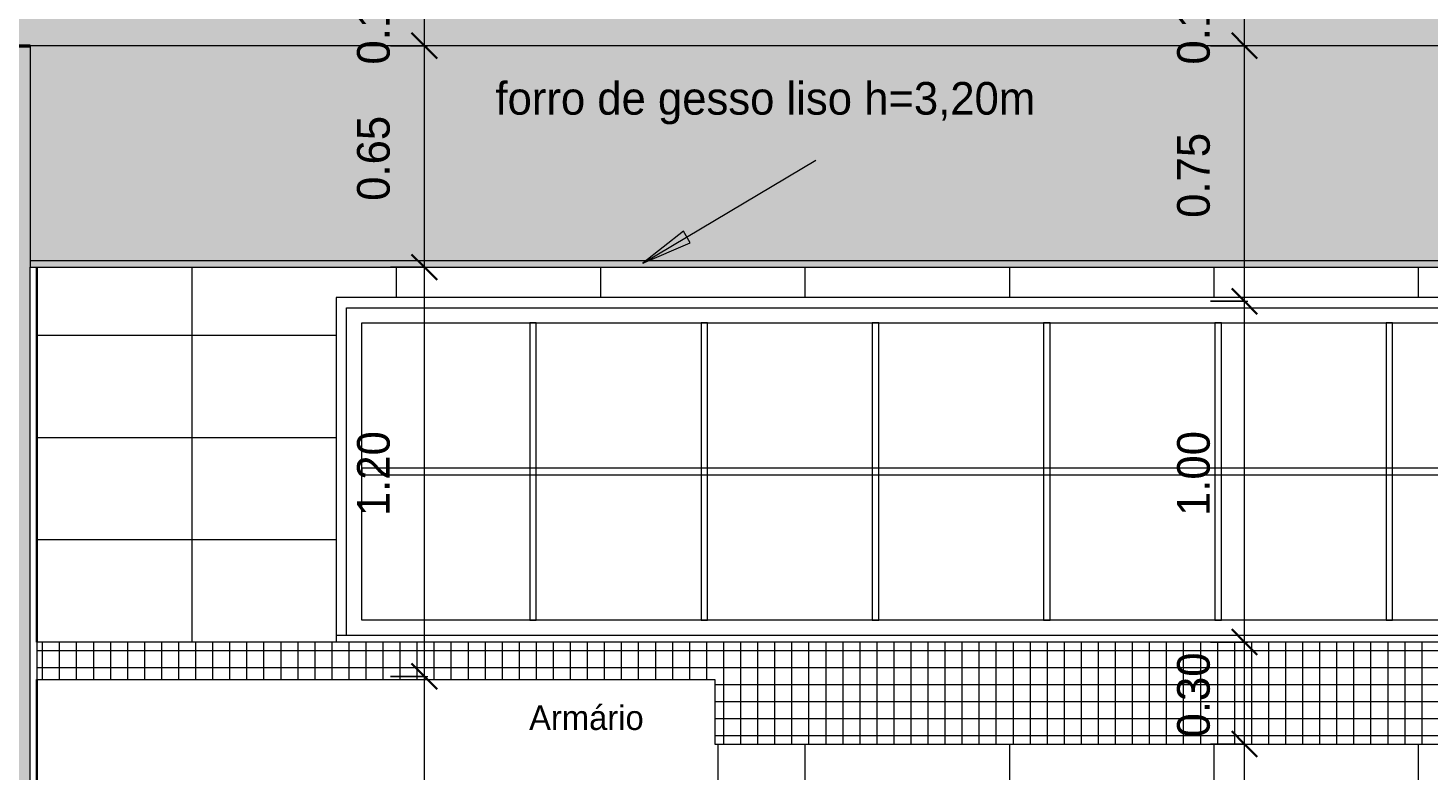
# Model space of a CAD drawing. Header units: metres. Extents: x -32 to 90, y -28 to 32.
# Tile 14 of 148: x 29.97 to 34.08, y 1.72 to 3.9. Entities that reach past the tile are written whole.
import ezdxf

# ---------------------------------------------------------------- set-up
doc = ezdxf.new("R2010")
doc.units = ezdxf.units.M
for name, color, linetype, lineweight in [('A-ANNO-DIMS', 4, 'Continuous', 9), ('A-ANNO-DIMS-50', 211, 'Continuous', 9), ('A-DETL', 90, 'Continuous', 18), ('A-DETL-GENF', 92, 'Continuous', 18), ('A-FLOR', 192, 'Continuous', 18), ('A-FLOR-PATT', 8, 'Continuous', 50), ('A-GENM', 13, 'Continuous', 18), ('A-GLAZ', 151, 'Continuous', 18), ('A-WALL', 113, 'Continuous', 18), ('A-WALL-PATT', 111, 'Continuous', 35), ('G-ANNO-TEXT', 231, 'Continuous', 9)]:
    doc.layers.add(name, color=color, linetype=linetype, lineweight=lineweight)
doc.styles.add('Century Gothic_3', font='GOTHIC.TTF', dxfattribs={"height": 0.071856})
doc.styles.add('Century Gothic_4', font='GOTHIC.TTF', dxfattribs={"height": 0.095807})
doc.dimstyles.new('Diagonal_-_2MM_Century_Gothic_-_M_2', dxfattribs={"dimscale": 0.3048, "dimtxt": 0.1, "dimasz": 0.246063, "dimexe": 0.032808, "dimexo": 0.0625, "dimgap": 0.246063, "dimtad": 1, "dimrnd": 0.01, "dimzin": 0, "dimdsep": 46, "dimtxsty": 'Century Gothic_4', "dimblk1": 'OBLIQUE', "dimblk2": 'OBLIQUE', "dimsah": 1, "dimcen": 0.09, "dimdle": 0.032808, "dimazin": 0, "dimtfac": 1, "dimtdec": 4, "dimtix": 1, "dimtmove": 0, "dimatfit": 3, "dimfxl": 0.328084, "dimfxlon": 1, "dimtvp": 1, "dimtolj": 1, "dimtzin": 0, "dimarcsym": 2})

# ---------------------------------------------------------------- blocks, each defined once
blk = doc.blocks.new('Casement w Mullions-Number_0002 - Janela 100 x 400 _cm_-1469881-Corte AA')
at = {"layer": 'A-GLAZ'}
for p, q in [((5.7782, 3.1109), (1.6063, 3.1109)), ((1.6063, 3.1109), (1.6063, 2.119)), ((1.6363, 2.119), (1.6363, 3.0809)), ((1.6363, 3.0809), (5.7482, 3.0809)), ((1.6808, 3.0365), (5.7038, 3.0365)), ((1.6808, 2.1635), (1.6808, 3.0365)), ((2.1741, 3.0365), (2.1741, 2.1635)), ((2.1932, 3.0365), (2.1741, 3.0365)), ((2.1932, 2.1635), (2.1932, 3.0365)), ((2.677, 3.0365), (2.677, 2.1635)), ((2.696, 3.0365), (2.677, 3.0365)), ((2.696, 2.1635), (2.696, 3.0365)), ((3.1799, 3.0365), (3.1799, 2.1635)), ((3.1989, 3.0365), (3.1799, 3.0365)), ((3.1989, 2.1635), (3.1989, 3.0365)), ((3.6827, 3.0365), (3.6827, 2.1635)), ((3.7018, 3.0365), (3.6827, 3.0365)), ((3.7018, 2.1635), (3.7018, 3.0365)), ((4.1856, 3.0365), (4.1856, 2.1635)), ((4.2047, 3.0365), (4.1856, 3.0365)), ((4.2047, 2.1635), (4.2047, 3.0365)), ((4.6885, 3.0365), (4.6885, 2.1635)), ((4.7075, 3.0365), (4.6885, 3.0365)), ((4.7075, 2.1635), (4.7075, 3.0365)), ((1.6808, 2.6095), (1.6808, 2.5905)), ((5.7038, 2.6095), (1.6808, 2.6095)), ((1.6808, 2.5905), (5.7038, 2.5905)), ((5.7038, 2.1635), (1.6808, 2.1635)), ((2.1741, 2.1635), (2.1932, 2.1635)), ((2.677, 2.1635), (2.696, 2.1635)), ((3.1799, 2.1635), (3.1989, 2.1635)), ((3.6827, 2.1635), (3.7018, 2.1635)), ((4.1856, 2.1635), (4.2047, 2.1635)), ((4.6885, 2.1635), (4.7075, 2.1635)), ((5.7782, 2.119), (1.6063, 2.119)), ((1.6063, 2.119), (1.6063, 2.1)), ((1.6063, 2.1), (5.7782, 2.1))]:
    blk.add_line(p, q, dxfattribs=at)
blk = doc.blocks.new('_Roupeiro de aço 2 - _Roupeiro de aço 1-2392650-Corte AA')
at = {"layer": 'A-GENM'}
blk.add_line((2.7273, 0), (2.7273, 1.8), dxfattribs=at)
blk = doc.blocks.new('DIMBLOCK88-Corte AA')
at = {"layer": 'A-ANNO-DIMS-50', "lineweight": 35, "transparency": 16777216}
for p, q in [((33.5446, 1.8), (33.5071, 1.8375)), ((33.5446, 1.8), (33.5821, 1.7625)), ((33.5446, 0.55), (33.5071, 0.5875)), ((33.5446, 0.55), (33.5821, 0.5125))]:
    blk.add_line(p, q, dxfattribs=at)
at = {"layer": 'A-ANNO-DIMS-50', "transparency": 16777216}
for p, q in [((33.4446, 1.8), (33.5546, 1.8)), ((33.5446, 1.8), (33.4446, 1.8)), ((33.5446, 0.55), (33.5446, 1.8)), ((33.4446, 0.55), (33.5546, 0.55)), ((33.5446, 0.55), (33.4446, 0.55))]:
    blk.add_line(p, q, dxfattribs=at)
at = {"layer": 'A-ANNO-DIMS-50', "color": 0, "transparency": 16777216, "insert": (33.3468, 1.0448), "char_height": 0.09581, "width": 0.312381, "attachment_point": 1, "rotation": 90, "line_spacing_factor": 0.984117, "style": 'Century Gothic_4'}
blk.add_mtext('1.25', dxfattribs=at)
blk = doc.blocks.new('_Oblique')
at = {"color": 0, "linetype": 'ByBlock', "lineweight": -2}
blk.add_line((-0.5, -0.5), (0.5, 0.5), dxfattribs=at)
blk = doc.blocks.new('DIMBLOCK89-Corte AA')
at = {"layer": 'A-ANNO-DIMS-50', "transparency": 16777216}
for p, q in [((33.4446, 2.0996), (33.5546, 2.0996)), ((33.5446, 2.0996), (33.4446, 2.0996)), ((33.5446, 1.8), (33.5446, 2.0996)), ((33.4446, 1.8), (33.5546, 1.8)), ((33.5446, 1.8), (33.4446, 1.8))]:
    blk.add_line(p, q, dxfattribs=at)
at = {"layer": 'A-ANNO-DIMS-50', "lineweight": 35, "transparency": 16777216}
for p, q in [((33.5446, 2.0996), (33.5071, 2.1371)), ((33.5446, 2.0996), (33.5821, 2.0621)), ((33.5446, 1.8), (33.5071, 1.8375)), ((33.5446, 1.8), (33.5821, 1.7625))]:
    blk.add_line(p, q, dxfattribs=at)
at = {"layer": 'A-ANNO-DIMS-50', "color": 0, "transparency": 16777216, "insert": (33.3468, 1.8196), "char_height": 0.09581, "width": 0.312381, "attachment_point": 1, "rotation": 90, "line_spacing_factor": 0.984117, "style": 'Century Gothic_4'}
blk.add_mtext('0.30', dxfattribs=at)
blk = doc.blocks.new('DIMBLOCK90-Corte AA')
at = {"layer": 'A-ANNO-DIMS-50', "lineweight": 35, "transparency": 16777216}
for p, q in [((33.5446, 3.1), (33.5071, 3.1375)), ((33.5446, 3.1), (33.5821, 3.0625)), ((33.5446, 2.0996), (33.5071, 2.1371)), ((33.5446, 2.0996), (33.5821, 2.0621))]:
    blk.add_line(p, q, dxfattribs=at)
at = {"layer": 'A-ANNO-DIMS-50', "transparency": 16777216}
for p, q in [((33.4446, 3.1), (33.5546, 3.1)), ((33.5446, 3.1), (33.4446, 3.1)), ((33.5446, 2.0996), (33.5446, 3.1)), ((33.4446, 2.0996), (33.5546, 2.0996)), ((33.5446, 2.0996), (33.4446, 2.0996))]:
    blk.add_line(p, q, dxfattribs=at)
at = {"layer": 'A-ANNO-DIMS-50', "color": 0, "transparency": 16777216, "insert": (33.3468, 2.4696), "char_height": 0.09581, "width": 0.312381, "attachment_point": 1, "rotation": 90, "line_spacing_factor": 0.984117, "style": 'Century Gothic_4'}
blk.add_mtext('1.00', dxfattribs=at)
blk = doc.blocks.new('DIMBLOCK91-Corte AA')
at = {"layer": 'A-ANNO-DIMS-50', "lineweight": 35, "transparency": 16777216}
for p, q in [((33.5446, 3.85), (33.5071, 3.8875)), ((33.5446, 3.85), (33.5821, 3.8125)), ((33.5446, 3.1), (33.5071, 3.1375)), ((33.5446, 3.1), (33.5821, 3.0625))]:
    blk.add_line(p, q, dxfattribs=at)
at = {"layer": 'A-ANNO-DIMS-50', "transparency": 16777216}
for p, q in [((33.4446, 3.85), (33.5546, 3.85)), ((33.5446, 3.85), (33.4446, 3.85)), ((33.5446, 3.1), (33.5446, 3.85)), ((33.4446, 3.1), (33.5546, 3.1)), ((33.5446, 3.1), (33.4446, 3.1))]:
    blk.add_line(p, q, dxfattribs=at)
at = {"layer": 'A-ANNO-DIMS-50', "color": 0, "transparency": 16777216, "insert": (33.3468, 3.3448), "char_height": 0.09581, "width": 0.312381, "attachment_point": 1, "rotation": 90, "line_spacing_factor": 0.984117, "style": 'Century Gothic_4'}
blk.add_mtext('0.75', dxfattribs=at)
blk = doc.blocks.new('DIMBLOCK92-Corte AA')
at = {"layer": 'A-ANNO-DIMS-50', "lineweight": 35, "transparency": 16777216}
for p, q in [((33.5446, 4), (33.5071, 4.0375)), ((33.5446, 4), (33.5821, 3.9625)), ((33.5446, 3.85), (33.5071, 3.8875)), ((33.5446, 3.85), (33.5821, 3.8125))]:
    blk.add_line(p, q, dxfattribs=at)
at = {"layer": 'A-ANNO-DIMS-50', "transparency": 16777216}
for p, q in [((33.4446, 4), (33.5546, 4)), ((33.5446, 4), (33.4446, 4)), ((33.5446, 3.85), (33.5446, 4)), ((33.4446, 3.85), (33.5546, 3.85)), ((33.5446, 3.85), (33.4446, 3.85))]:
    blk.add_line(p, q, dxfattribs=at)
at = {"layer": 'A-ANNO-DIMS-50', "color": 0, "transparency": 16777216, "insert": (33.3468, 3.7948), "char_height": 0.09581, "width": 0.312381, "attachment_point": 1, "rotation": 90, "line_spacing_factor": 0.984117, "style": 'Century Gothic_4'}
blk.add_mtext('0.15', dxfattribs=at)
blk = doc.blocks.new('DIMBLOCK106-Corte AA')
at = {"layer": 'A-ANNO-DIMS-50', "lineweight": 35, "transparency": 16777216}
for p, q in [((31.1371, 1.9988), (31.0996, 2.0363)), ((31.1371, 1.9988), (31.1746, 1.9613)), ((31.1371, 0), (31.0996, 0.0375)), ((31.1371, 0), (31.1746, -0.0375))]:
    blk.add_line(p, q, dxfattribs=at)
at = {"layer": 'A-ANNO-DIMS-50', "transparency": 16777216}
for p, q in [((31.0371, 1.9988), (31.1471, 1.9988)), ((31.1371, 1.9988), (31.0371, 1.9988)), ((31.1371, 0), (31.1371, 1.9988)), ((31.0371, 0), (31.1471, 0)), ((31.1371, 0), (31.0371, 0))]:
    blk.add_line(p, q, dxfattribs=at)
at = {"layer": 'A-ANNO-DIMS-50', "color": 0, "transparency": 16777216, "insert": (30.9393, 0.8692), "char_height": 0.09581, "width": 0.312381, "attachment_point": 1, "rotation": 90, "line_spacing_factor": 0.984117, "style": 'Century Gothic_4'}
blk.add_mtext('2.00', dxfattribs=at)
blk = doc.blocks.new('DIMBLOCK107-Corte AA')
at = {"layer": 'A-ANNO-DIMS-50', "lineweight": 35, "transparency": 16777216}
for p, q in [((31.1371, 3.2), (31.0996, 3.2375)), ((31.1371, 3.2), (31.1746, 3.1625)), ((31.1371, 1.9988), (31.0996, 2.0363)), ((31.1371, 1.9988), (31.1746, 1.9613))]:
    blk.add_line(p, q, dxfattribs=at)
at = {"layer": 'A-ANNO-DIMS-50', "transparency": 16777216}
for p, q in [((31.0371, 3.2), (31.1471, 3.2)), ((31.1371, 3.2), (31.0371, 3.2)), ((31.1371, 1.9988), (31.1371, 3.2)), ((31.0371, 1.9988), (31.1471, 1.9988)), ((31.1371, 1.9988), (31.0371, 1.9988))]:
    blk.add_line(p, q, dxfattribs=at)
at = {"layer": 'A-ANNO-DIMS-50', "color": 0, "transparency": 16777216, "insert": (30.9393, 2.4692), "char_height": 0.09581, "width": 0.312381, "attachment_point": 1, "rotation": 90, "line_spacing_factor": 0.984117, "style": 'Century Gothic_4'}
blk.add_mtext('1.20', dxfattribs=at)
blk = doc.blocks.new('DIMBLOCK108-Corte AA')
at = {"layer": 'A-ANNO-DIMS-50', "lineweight": 35, "transparency": 16777216}
for p, q in [((31.1371, 3.85), (31.0996, 3.8875)), ((31.1371, 3.85), (31.1746, 3.8125)), ((31.1371, 3.2), (31.0996, 3.2375)), ((31.1371, 3.2), (31.1746, 3.1625))]:
    blk.add_line(p, q, dxfattribs=at)
at = {"layer": 'A-ANNO-DIMS-50', "transparency": 16777216}
for p, q in [((31.0371, 3.85), (31.1471, 3.85)), ((31.1371, 3.85), (31.0371, 3.85)), ((31.1371, 3.2), (31.1371, 3.85)), ((31.0371, 3.2), (31.1471, 3.2)), ((31.1371, 3.2), (31.0371, 3.2))]:
    blk.add_line(p, q, dxfattribs=at)
at = {"layer": 'A-ANNO-DIMS-50', "color": 0, "transparency": 16777216, "insert": (30.9393, 3.3948), "char_height": 0.09581, "width": 0.312381, "attachment_point": 1, "rotation": 90, "line_spacing_factor": 0.984117, "style": 'Century Gothic_4'}
blk.add_mtext('0.65', dxfattribs=at)
blk = doc.blocks.new('DIMBLOCK109-Corte AA')
at = {"layer": 'A-ANNO-DIMS-50', "lineweight": 35, "transparency": 16777216}
for p, q in [((31.1371, 4), (31.0996, 4.0375)), ((31.1371, 4), (31.1746, 3.9625)), ((31.1371, 3.85), (31.0996, 3.8875)), ((31.1371, 3.85), (31.1746, 3.8125))]:
    blk.add_line(p, q, dxfattribs=at)
at = {"layer": 'A-ANNO-DIMS-50', "transparency": 16777216}
for p, q in [((31.0371, 4), (31.1471, 4)), ((31.1371, 4), (31.0371, 4)), ((31.1371, 3.85), (31.1371, 4)), ((31.0371, 3.85), (31.1471, 3.85)), ((31.1371, 3.85), (31.0371, 3.85))]:
    blk.add_line(p, q, dxfattribs=at)
at = {"layer": 'A-ANNO-DIMS-50', "color": 0, "transparency": 16777216, "insert": (30.9393, 3.7948), "char_height": 0.09581, "width": 0.312381, "attachment_point": 1, "rotation": 90, "line_spacing_factor": 0.984117, "style": 'Century Gothic_4'}
blk.add_mtext('0.15', dxfattribs=at)

msp = doc.modelspace()

# ---------------------------------------------------------------- hatches: boundary and pattern name
at = {"layer": 'A-DETL-GENF'}
for color, points in [(7, [(30.8785, 3.22), (36.1994, 3.22), (36.1994, 3.85), (29.9794, 3.85), (29.9794, 3.22), (30.7497, 3.22)]), (1, [(30.7707, 3.2), (36.217, 3.2), (36.217, 3.22), (29.9794, 3.22), (29.9794, 3.2), (30.7497, 3.2)])]:
    msp.add_hatch(color=color, dxfattribs=at).paths.add_polyline_path(points, flags=0)
h = msp.add_hatch(dxfattribs=at)
h.set_pattern_fill('FP_25', color=150, style=0, pattern_type=2)
h.set_pattern_definition([(0, (-15.734, 2.875), (0, 0.05), []), (90, (-15.734, 2.875), (-0.05, 3e-18), [])])
h.paths.add_polyline_path([(33.4969, 1.8), (36.1994, 1.8), (36.1994, 2.0996), (29.9994, 2.0996), (29.9994, 1.99), (31.9894, 1.99), (31.9894, 1.8), (31.9994, 1.8)], flags=0)
at = {"layer": 'A-FLOR-PATT', "lineweight": 18}
msp.add_hatch(color=256, dxfattribs=at).paths.add_polyline_path([(29.4994, 3.85), (57.6561, 3.85), (57.6561, 4), (29.4894, 4), (29.4894, 3.85)], flags=0)
at = {"layer": 'A-WALL-PATT'}
msp.add_hatch(color=256, dxfattribs=at).paths.add_polyline_path([(29.9794, 0), (29.9794, 3.85), (29.8494, 3.85), (29.8494, 0)], flags=0)
at = {"layer": 'A-WALL-PATT', "lineweight": 18}
h = msp.add_hatch(dxfattribs=at)
h.set_pattern_fill('FP_13', color=256, style=0, pattern_type=2)
h.set_pattern_definition([(0, (-27.745, -0.3), (0, 0.3), []), (90, (-27.745, -0.3), (-0.6, 4e-17), [])])
h.paths.add_polyline_path([(34.5194, 0), (34.3543, 0.1599), (34.5194, 0.1597)], flags=0)
h.paths.add_polyline_path([(36.1994, 0), (36.1994, 0.75), (35.9649, 0.75), (35.9607, 0.7053), (35.9614, 0.699), (35.9587, 0.6931), (35.9535, 0.6879), (35.946, 0.6848), (35.9357, 0.6841), (35.5556, 0.6844), (35.5508, 0.6853), (35.5457, 0.6875), (35.5412, 0.6918), (35.5381, 0.6974), (35.5369, 0.7007), (35.5381, 0.7053), (35.534, 0.75), (34.8649, 0.75), (34.8607, 0.7053), (34.8614, 0.699), (34.8587, 0.6931), (34.8535, 0.6879), (34.846, 0.6848), (34.8357, 0.6841), (34.4556, 0.6844), (34.4508, 0.6853), (34.4457, 0.6875), (34.4412, 0.6918), (34.4381, 0.6974), (34.4369, 0.7007), (34.4381, 0.7053), (34.434, 0.75), (34.1994, 0.75), (34.1994, 0.5474), (34.4744, 0.5474), (34.4744, 0.504), (34.1994, 0.504), (34.1994, 0.3), (34.1794, 0.3), (34.1794, 0.504), (33.9007, 0.5036), (33.8949, 0.4992), (33.8772, 0.4853), (33.8582, 0.4339), (33.8495, 0.43), (33.8495, 0.415), (33.8575, 0.4144), (33.8595, 0.4127), (33.8604, 0.4089), (33.8747, 0.3534), (33.8741, 0.3501), (33.8729, 0.3485), (33.8696, 0.3469), (33.8579, 0.3431), (33.8532, 0.3431), (33.8535, 0.2823), (33.8541, 0.2804), (33.8535, 0.2796), (33.8531, 0.2772), (33.8503, 0.273), (33.8475, 0.2707), (33.8473, 0.2704), (33.8454, 0.2697), (33.8437, 0.2689), (33.8386, 0.2684), (33.8329, 0.2681), (33.8329, 0.2686), (33.8294, 0.2681), (33.8171, 0.2685), (33.8117, 0.2703), (33.8071, 0.2746), (33.8049, 0.2797), (33.8047, 0.2804), (33.8056, 0.2831), (33.8056, 0.3431), (33.8006, 0.3432), (33.7856, 0.3487), (33.7842, 0.3508), (33.7846, 0.3516), (33.7841, 0.3534), (33.8003, 0.4138), (33.8022, 0.4144), (33.8093, 0.415), (33.8093, 0.43), (33.8006, 0.4339), (33.7815, 0.4856), (33.7815, 0.4862), (33.7711, 0.4923), (33.7579, 0.504), (33.5794, 0.504), (33.5794, 0.3), (33.5594, 0.3), (33.5594, 0.504), (33.4024, 0.504), (33.4024, 0.5474), (33.5594, 0.5474), (33.5594, 1.0779), (33.5794, 1.0779), (33.5794, 0.5474), (33.7218, 0.5474), (33.7027, 0.584), (33.6892, 0.6216), (33.6812, 0.6529), (33.6726, 0.7037), (33.6719, 0.7222), (33.6727, 0.7374), (33.6751, 0.7563), (33.6814, 0.785), (33.6859, 0.801), (33.6917, 0.8186), (33.7026, 0.8455), (33.7119, 0.8654), (33.7217, 0.8837), (33.7352, 0.905), (33.745, 0.9144), (33.757, 0.9197), (33.7702, 0.9219), (33.7842, 0.9223), (33.8886, 0.9219), (33.9018, 0.9197), (33.9138, 0.9144), (33.9236, 0.905), (33.9371, 0.8837), (33.9509, 0.8572), (33.962, 0.8317), (33.9677, 0.8167), (33.9741, 0.7973), (33.9812, 0.769), (33.9841, 0.7531), (33.9862, 0.7368), (33.9869, 0.7148), (33.986, 0.7004), (33.9767, 0.6481), (33.966, 0.6126), (33.9444, 0.5604), (33.9362, 0.5474), (34.1794, 0.5474), (34.1794, 1.0779), (34.1994, 1.0779), (34.1994, 1.8), (31.9994, 1.8), (31.9994, 0.55), (32.9394, 0.55), (32.9394, 1.0779), (32.9594, 1.0779), (32.9594, 0.3), (32.9394, 0.3), (32.9394, 0.5), (31.9994, 0.5), (31.9994, 0), (35.3596, 0)], flags=0)
h.paths.add_polyline_path([(33.2155, 0.2681), (33.1971, 0.2685), (33.1917, 0.2703), (33.1871, 0.2746), (33.1849, 0.2797), (33.1847, 0.2804), (33.1856, 0.2831), (33.1856, 0.3431), (33.1806, 0.3432), (33.1656, 0.3487), (33.1642, 0.3508), (33.1646, 0.3516), (33.1641, 0.3534), (33.1803, 0.4138), (33.1822, 0.4144), (33.1893, 0.415), (33.1893, 0.43), (33.1806, 0.4339), (33.1615, 0.4856), (33.1615, 0.4862), (33.1518, 0.4918), (33.1244, 0.5163), (33.1028, 0.5454), (33.0827, 0.584), (33.0692, 0.6216), (33.0612, 0.6529), (33.0526, 0.7037), (33.0519, 0.7222), (33.0527, 0.7374), (33.0551, 0.7563), (33.0614, 0.785), (33.0659, 0.801), (33.0717, 0.8186), (33.0826, 0.8455), (33.0919, 0.8654), (33.1017, 0.8837), (33.1152, 0.905), (33.125, 0.9144), (33.137, 0.9197), (33.1502, 0.9219), (33.1642, 0.9223), (33.2686, 0.9219), (33.2818, 0.9197), (33.2938, 0.9144), (33.3036, 0.905), (33.3171, 0.8837), (33.3309, 0.8572), (33.342, 0.8317), (33.3477, 0.8167), (33.3541, 0.7973), (33.3612, 0.769), (33.3641, 0.7531), (33.3662, 0.7368), (33.3669, 0.7148), (33.366, 0.7004), (33.3568, 0.6487), (33.346, 0.6126), (33.3244, 0.5604), (33.2963, 0.5186), (33.2792, 0.5024), (33.2572, 0.4853), (33.2382, 0.4339), (33.2295, 0.43), (33.2295, 0.415), (33.2375, 0.4144), (33.2395, 0.4127), (33.2404, 0.4089), (33.2547, 0.3534), (33.2541, 0.3501), (33.2529, 0.3485), (33.2496, 0.3469), (33.2379, 0.3431), (33.2332, 0.3431), (33.2335, 0.2823), (33.2341, 0.2804), (33.2335, 0.2796), (33.2331, 0.2772), (33.2303, 0.273), (33.2275, 0.2707), (33.2273, 0.2704), (33.2254, 0.2697), (33.2237, 0.2689), (33.2186, 0.2684), (33.2164, 0.2682)], flags=0)
h.paths.add_polyline_path([(34.6611, 1.05), (35.7401, 1.05), (35.7401, 1.0513), (34.6587, 1.0508), (34.6588, 1.05)], flags=0)
h.paths.add_polyline_path([(35.8494, 1.05), (36.1994, 1.05), (36.1994, 1.0513), (35.7587, 1.0508), (35.7588, 1.05), (35.8252, 1.05)], flags=0)
h.paths.add_polyline_path([(34.6401, 1.05), (34.6401, 1.0513), (34.1994, 1.0513), (34.1994, 1.05), (34.6401, 1.05)], flags=0)
h.paths.add_polyline_path([(31.9994, 2.0996), (36.1994, 2.0996), (36.1994, 3.2), (29.9994, 3.2), (29.9994, 2.0996), (31.9894, 2.0996)], flags=0)
h.paths.add_polyline_path([(30.8785, 2.1), (30.8785, 3.1109), (35.0504, 3.1109), (35.0504, 2.1), (30.8894, 2.1)], flags=0)
at = {"layer": 'G-ANNO-TEXT'}
msp.add_hatch(color=250, dxfattribs=at).paths.add_polyline_path([(31.7785, 3.2119), (31.9175, 3.2717), (31.8973, 3.3056)], flags=0)

# ---------------------------------------------------------------- linework, layer by layer
at = {"layer": 'A-DETL'}
for p, q in [((36.1994, 3.85), (29.9794, 3.85)), ((29.9794, 3.85), (29.9794, 3.22)), ((29.9794, 3.22), (29.9794, 3.2)), ((29.9794, 3.22), (36.1994, 3.22)), ((29.9794, 3.2), (36.217, 3.2)), ((36.1994, 2.0996), (29.9994, 2.0996)), ((29.9994, 2.0996), (29.9994, 1.99)), ((29.9994, 1.99), (31.9894, 1.99)), ((31.9894, 1.99), (31.9894, 1.8)), ((31.9894, 1.8), (36.1994, 1.8))]:
    msp.add_line(p, q, dxfattribs=at)
at = {"layer": 'A-FLOR', "lineweight": 50}
msp.add_line((29.4894, 3.85), (29.9794, 3.85), dxfattribs=at)
at = {"layer": 'A-WALL'}
msp.add_line((29.9794, 0), (29.9794, 3.2), dxfattribs=at)
at = {"layer": 'A-WALL', "lineweight": 35}
for p, q in [((29.9994, 2.0996), (29.9994, 3.2)), ((29.9994, 0), (29.9994, 1.99))]:
    msp.add_line(p, q, dxfattribs=at)
at = {"layer": 'G-ANNO-TEXT', "color": 250}
for p, q in [((31.7785, 3.2119), (32.2864, 3.5144)), ((31.8973, 3.3056), (31.7785, 3.2119)), ((31.9175, 3.2717), (31.8973, 3.3056)), ((31.7785, 3.2119), (31.9175, 3.2717))]:
    msp.add_line(p, q, dxfattribs=at)

# ---------------------------------------------------------------- block references
at = {"layer": 'A-GENM'}
msp.add_blockref('_Roupeiro de aço 2 - _Roupeiro de aço 1-2392650-Corte AA', (29.2721, 0), dxfattribs=at)
at = {"layer": 'A-GLAZ'}
msp.add_blockref('Casement w Mullions-Number_0002 - Janela 100 x 400 _cm_-1469881-Corte AA', (29.2721, 0), dxfattribs=at)

# ---------------------------------------------------------------- texts
at = {"layer": 'G-ANNO-TEXT', "color": 7, "attachment_point": 1, "line_spacing_factor": 0.984117}
for s, insert, char_height, width, style in [('forro de gesso liso h=3,20m', (31.3456, 3.7436), 0.095807, 2.0352, 'Century Gothic_4'), ('Armário', (31.4444, 1.9133), 0.07186, 0.45, 'Century Gothic_3')]:
    msp.add_mtext(s, dxfattribs=dict(at, insert=insert, char_height=char_height, width=width, style=style))

# ---------------------------------------------------------------- dimensions: what is measured, and where the dimension line sits
at = {"layer": 'A-ANNO-DIMS'}
for base, p1, p2, override, picture, middle in [((31.1371, 4), (31.0371, 3.85), (31.0371, 4), {"dimpost": '<>', "dimfxl": 0.15}, 'DIMBLOCK109-Corte AA', (31.0117, 3.925)), ((33.5446, 4), (33.4446, 3.85), (33.4446, 4), {"dimpost": '<>', "dimfxl": 0.15}, 'DIMBLOCK92-Corte AA', (33.4193, 3.925)), ((31.1371, 3.85), (31.0371, 3.2), (31.0371, 3.85), {"dimpost": '<>', "dimfxl": 0.65}, 'DIMBLOCK108-Corte AA', (31.0117, 3.525)), ((33.5446, 3.85), (33.4446, 3.1), (33.4446, 3.85), {"dimpost": '<>', "dimfxl": 0.75}, 'DIMBLOCK91-Corte AA', (33.4193, 3.475)), ((31.1371, 3.2), (31.0371, 1.9988), (31.0371, 3.2), {"dimpost": '<>', "dimfxl": 1.20119}, 'DIMBLOCK107-Corte AA', (31.0117, 2.5994)), ((33.5446, 3.1), (33.4446, 2.0996), (33.4446, 3.1), {"dimpost": '<>', "dimfxl": 1.000414}, 'DIMBLOCK90-Corte AA', (33.4193, 2.5998)), ((33.5446, 2.0996), (33.4446, 1.8), (33.4446, 2.0996), {"dimpost": '<>', "dimfxl": 0.299586}, 'DIMBLOCK89-Corte AA', (33.4193, 1.9498)), ((31.1371, 1.9988), (31.0371, 0), (31.0371, 1.9988), {"dimpost": '<>', "dimfxl": 1.99881}, 'DIMBLOCK106-Corte AA', (31.0117, 0.9994)), ((33.5446, 1.8), (33.4446, 0.55), (33.4446, 1.8), {"dimpost": '<>', "dimfxl": 1.25}, 'DIMBLOCK88-Corte AA', (33.4193, 1.175))]:
    dim = msp.add_linear_dim(base=base, p1=p1, p2=p2, angle=90, dimstyle='Diagonal_-_2MM_Century_Gothic_-_M_2', override=override, dxfattribs=at)
    dim.commit()
    dim.dimension.update_dxf_attribs({"geometry": picture, "text_midpoint": middle})

doc.saveas('drawing.dxf')
